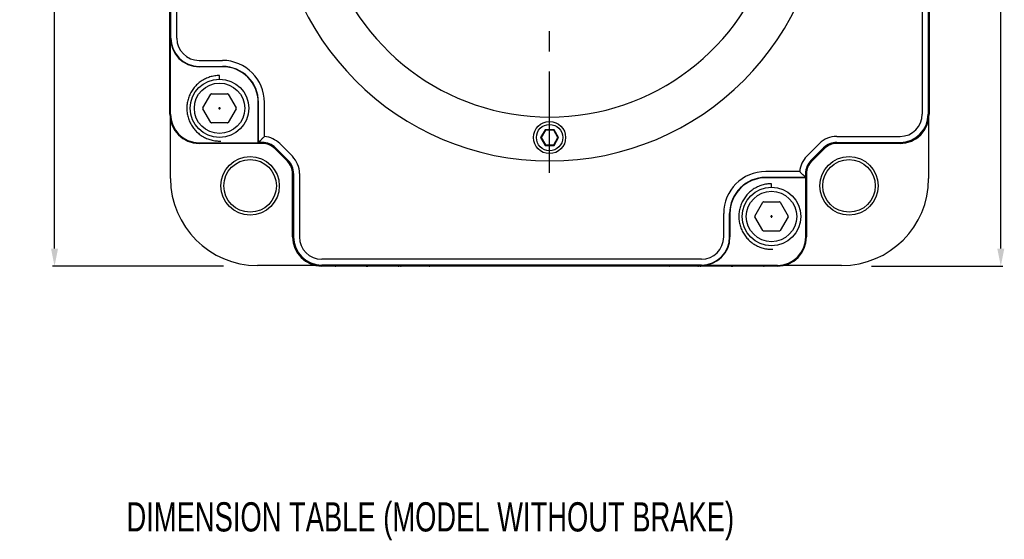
# Model space of a CAD drawing. Header units: millimetres. Extents: x -95 to 535, y -111 to 334.
# Tile 3 of 17: x 22 to 106, y 130 to 174. Entities that reach past the tile are written whole.
import ezdxf

# ---------------------------------------------------------------- set-up
doc = ezdxf.new("R2010")
doc.units = ezdxf.units.MM
doc.header["$LTSCALE"] = 23.1
doc.header["$PDMODE"] = 3
doc.header["$PDSIZE"] = 0.3125
doc.linetypes.add('CENTER', pattern=[0.6, 0.375, -0.075, 0.075, -0.075])
doc.layers.get('0').update_dxf_attribs({"linetype": 'CONTINUOUS'})
doc.layers.get('Defpoints').update_dxf_attribs({"linetype": 'CONTINUOUS'})
for name, color, linetype in [('3_ALL_AXES', 7, 'CONTINUOUS'), ('7_ALL_FEATURES', 7, 'CONTINUOUS'), ('DEFAULT_1', 7, 'CENTER')]:
    doc.layers.add(name, color=color, linetype=linetype)
doc.styles.get("Standard").update_dxf_attribs({"font": 'txt', "width": 0.7})
doc.dimstyles.new('DIMSTYLE_3', dxfattribs={"dimtxt": 2.5, "dimasz": 1.5, "dimexe": 0.18, "dimexo": 0.0625, "dimgap": 0.09, "dimtad": 1, "dimdec": 1, "dimlfac": 2, "dimdsep": 46, "dimtxsty": 'Standard', "dimblk": '_FILLED', "dimblk1": '_FILLED', "dimblk2": '_FILLED', "dimcen": 0.09, "dimadec": 0, "dimazin": 0, "dimtp": 0.1, "dimtm": 0.1, "dimtfac": 1, "dimtdec": 1, "dimtofl": 0, "dimtmove": 0, "dimatfit": 3, "dimldrblk": '_FILLED', "dimfxl": 0, "dimtolj": 1, "dimarcsym": 0})

# ---------------------------------------------------------------- blocks, each defined once
blk = doc.blocks.new('_FILLED')
at = {"color": 0, "linetype": 'ByBlock'}
blk.add_solid([(0, 0), (-1, 0.2), (-1, -0.2)], dxfattribs=at)
blk = doc.blocks.new('*D111')
at = {"color": 0, "linetype": 'Continuous', "lineweight": -2}
for p, q in [((75.894, 222.626), (106.099, 222.626)), ((105.919, 154.806), (105.919, 221.126)), ((94.864, 153.306), (106.099, 153.306))]:
    blk.add_line(p, q, dxfattribs=at)
at = {"layer": 'Defpoints', "color": 0, "linetype": 'Continuous'}
for p in [(75.831, 222.626), (105.919, 222.626), (94.802, 153.306)]:
    blk.add_point(p, dxfattribs=at)
at = {"color": 0, "linetype": 'Continuous', "lineweight": -2, "xscale": 1.5, "yscale": 1.5, "zscale": 1.5}
for p, rotation in [((105.919, 222.626), 90), ((105.919, 153.306), 270)]:
    blk.add_blockref('_FILLED', p, dxfattribs=dict(at, rotation=rotation))
at = {"color": 0, "linetype": 'Continuous', "insert": (104.579, 187.966), "char_height": 2.5, "attachment_point": 5, "rotation": 90}
blk.add_mtext('\\A1;138.6', dxfattribs=at)
blk = doc.blocks.new('*D112')
at = {"color": 0, "linetype": 'Continuous', "lineweight": -2}
for p, q in [((58.694, 241.026), (24.739, 241.026)), ((24.919, 154.806), (24.919, 239.526)), ((39.382, 153.306), (24.739, 153.306))]:
    blk.add_line(p, q, dxfattribs=at)
at = {"layer": 'Defpoints', "color": 0, "linetype": 'Continuous'}
for p in [(24.919, 241.026), (58.756, 241.026), (39.444, 153.306)]:
    blk.add_point(p, dxfattribs=at)
at = {"color": 0, "linetype": 'Continuous', "lineweight": -2, "xscale": 1.5, "yscale": 1.5, "zscale": 1.5}
for p, rotation in [((24.919, 241.026), 90), ((24.919, 153.306), 270)]:
    blk.add_blockref('_FILLED', p, dxfattribs=dict(at, rotation=rotation))
at = {"color": 0, "linetype": 'Continuous', "insert": (23.579, 197.166), "char_height": 2.5, "attachment_point": 5, "rotation": 90}
blk.add_mtext('\\A1;175.4', dxfattribs=at)

msp = doc.modelspace()

# ---------------------------------------------------------------- linework, layer by layer
at = {"color": 7, "linetype": 'Continuous'}
for p, q in [((34.8027, 166.3056), (34.8027, 205.3056)), ((34.8813, 172.8056), (34.8813, 205.3056)), ((35.39, 172.8056), (35.39, 205.3056)), ((99.7853, 205.3056), (99.7853, 166.3056)), ((99.198, 198.8056), (99.198, 166.3056)), ((99.7067, 198.8056), (99.7067, 166.3056)), ((34.794, 172.9125), (34.794, 173.0597)), ((34.8551, 166.3056), (34.8551, 172.8056)), ((99.794, 173.0597), (99.794, 172.9125)), ((37.294, 170.9016), (39.294, 170.9016)), ((37.294, 170.3929), (39.294, 170.3929)), ((39.294, 170.3667), (37.294, 170.3667)), ((34.794, 170.1625), (34.794, 170.1988)), ((39.0428, 169.2967), (39.0428, 169.6073)), ((99.794, 170.1988), (99.794, 170.1625)), ((37.6211, 166.8448), (38.2995, 168.0198)), ((38.3644, 168.0573), (39.7212, 168.0573)), ((39.7862, 168.0198), (40.4646, 166.8448)), ((34.794, 166.3056), (34.794, 167.4488)), ((42.3551, 163.8667), (42.3551, 167.3056)), ((42.3813, 163.8929), (42.3813, 167.3056)), ((42.89, 164.394), (42.89, 167.3056)), ((99.794, 167.4488), (99.794, 166.3056)), ((38.2995, 165.5948), (37.6211, 166.7698)), ((39.0056, 166.8429), (38.9934, 166.8218)), ((38.9934, 166.7929), (39.0056, 166.7718)), ((39.055, 166.8573), (39.0306, 166.8573)), ((39.0306, 166.7573), (39.055, 166.7573)), ((39.0922, 166.8218), (39.08, 166.8429)), ((39.08, 166.7718), (39.0922, 166.7929)), ((40.4646, 166.7698), (39.7862, 165.5948)), ((34.8507, 160.8056), (34.8507, 165.9475)), ((39.7212, 165.5573), (38.3644, 165.5573)), ((99.7372, 165.9475), (99.7372, 160.8056)), ((66.9043, 164.9806), (66.5146, 164.3056)), ((66.9331, 164.9306), (66.5723, 164.3056)), ((67.6837, 164.9806), (66.9043, 164.9806)), ((66.9043, 164.9806), (66.9331, 164.9306)), ((67.6548, 164.9306), (66.9331, 164.9306)), ((67.6837, 164.9806), (67.6548, 164.9306)), ((68.0157, 164.3056), (67.6548, 164.9306)), ((68.0734, 164.3056), (67.6837, 164.9806)), ((91.8772, 164.4016), (97.294, 164.4016)), ((37.294, 163.8667), (42.3551, 163.8667)), ((37.294, 163.8144), (42.7107, 163.8144)), ((42.7107, 163.8056), (37.294, 163.8056)), ((42.3813, 163.8929), (42.3551, 163.8667)), ((42.41, 163.8934), (42.3813, 163.8929)), ((44.1928, 163.7877), (45.2761, 162.7045)), ((66.5146, 164.3056), (66.5723, 164.3056)), ((66.5146, 164.3056), (66.9043, 163.6306)), ((66.5723, 164.3056), (66.9331, 163.6806)), ((66.9043, 163.6306), (66.9331, 163.6806)), ((66.9043, 163.6306), (67.6837, 163.6306)), ((66.9331, 163.6806), (67.6548, 163.6806)), ((67.6548, 163.6806), (68.0157, 164.3056)), ((67.6837, 163.6306), (67.6548, 163.6806)), ((67.6837, 163.6306), (68.0734, 164.3056)), ((68.0734, 164.3056), (68.0157, 164.3056)), ((89.3119, 162.7045), (90.3951, 163.7877)), ((91.8772, 163.8929), (97.294, 163.8929)), ((91.8772, 163.8144), (97.294, 163.8144)), ((97.294, 163.8056), (91.8772, 163.8056)), ((44.8546, 162.283), (43.7714, 163.3663)), ((43.7775, 163.3725), (44.8608, 162.2892)), ((43.8331, 163.428), (44.9164, 162.3448)), ((89.6716, 162.3448), (90.7549, 163.428)), ((89.7271, 162.2892), (90.8104, 163.3725)), ((90.8166, 163.3663), (89.7333, 162.283)), ((45.294, 155.8056), (45.294, 161.2224)), ((45.3027, 161.2224), (45.3027, 155.8056)), ((45.3813, 161.2224), (45.3813, 155.8056)), ((45.89, 161.2224), (45.89, 155.8056)), ((88.7057, 161.4016), (85.794, 161.4016)), ((89.2853, 155.8056), (89.2853, 161.2224)), ((89.294, 161.2224), (89.294, 155.8056)), ((89.2067, 160.8929), (85.794, 160.8929)), ((89.2329, 160.8667), (85.794, 160.8667)), ((86.2923, 160.0438), (86.2923, 160.3545)), ((89.2062, 160.9216), (89.2067, 160.8929)), ((89.2067, 160.8929), (89.2329, 160.8667)), ((89.2329, 155.8056), (89.2329, 160.8667)), ((84.8706, 157.592), (85.5489, 158.767)), ((85.6139, 158.8045), (86.9707, 158.8045)), ((87.0356, 158.767), (87.714, 157.592)), ((82.198, 155.8056), (82.198, 157.8056)), ((82.7067, 155.8056), (82.7067, 157.8056)), ((82.7329, 157.8056), (82.7329, 155.8056)), ((85.5489, 156.342), (84.8706, 157.517)), ((86.2551, 157.5901), (86.2429, 157.5689)), ((86.2429, 157.5401), (86.2551, 157.5189)), ((86.3045, 157.6045), (86.2801, 157.6045)), ((86.2801, 157.5045), (86.3045, 157.5045)), ((86.3417, 157.5689), (86.3295, 157.5901)), ((86.3295, 157.5189), (86.3417, 157.5401)), ((87.714, 157.517), (87.0356, 156.342)), ((86.9707, 156.3045), (85.6139, 156.3045)), ((80.294, 153.9016), (47.794, 153.9016)), ((80.294, 153.3929), (47.794, 153.3929)), ((47.4358, 153.3624), (42.294, 153.3624)), ((86.794, 153.3144), (47.794, 153.3144)), ((48.9372, 153.3056), (47.794, 153.3056)), ((51.6872, 153.3056), (51.6508, 153.3056)), ((54.548, 153.3056), (54.4008, 153.3056)), ((77.548, 153.3056), (57.04, 153.3056)), ((80.1872, 153.3056), (80.04, 153.3056)), ((86.794, 153.3667), (80.294, 153.3667)), ((82.9372, 153.3056), (82.9008, 153.3056)), ((86.794, 153.3056), (85.6508, 153.3056)), ((92.294, 153.3624), (87.1522, 153.3624))]:
    msp.add_line(p, q, dxfattribs=at)
for centre, radius in [((39.0428, 166.8073), 2.5), ((39.0428, 166.8073), 2.155), ((67.294, 164.3056), 1.375), ((67.294, 164.3056), 1.125), ((41.6614, 160.173), 2.5), ((92.9266, 160.173), 2.5), ((41.6614, 160.173), 2.25), ((92.9266, 160.173), 2.25), ((86.2923, 157.5545), 2.5), ((86.2923, 157.5545), 2.155)]:
    msp.add_circle(centre, radius, dxfattribs=at)
for centre, radius, start, end in [((35.294, 173.0597), 0.5, 173.732563, 180), ((35.294, 172.9125), 0.5, 180, 186.286114), ((37.294, 172.8056), 2.4389, 180, 270), ((37.294, 172.8056), 2.4127, 180, 270), ((37.294, 172.8056), 1.904, 180, 270), ((99.294, 173.0597), 0.5, 0, 6.267437), ((99.294, 172.9125), 0.5, 353.713886, 0), ((35.294, 170.1988), 0.5, 173.732563, 180), ((39.294, 167.3056), 3.596, 0, 90), ((39.294, 167.3056), 3.0873, 0, 90), ((39.294, 167.3056), 3.0611, 0, 90), ((99.294, 170.1988), 0.5, 0, 6.267437), ((35.294, 170.1625), 0.5, 180, 186.286114), ((99.294, 170.1625), 0.5, 353.713886, 0), ((38.3644, 167.9823), 0.075, 90, 150), ((39.7212, 167.9823), 0.075, 30, 90), ((35.294, 167.4488), 0.5, 173.732563, 180), ((99.294, 167.4488), 0.5, 0, 6.267437), ((37.294, 166.3056), 2.5, 180, 270), ((37.294, 166.3056), 2.4913, 180, 270), ((37.294, 166.3056), 2.4389, 180, 270), ((37.6861, 166.8073), 0.075, 150, 210), ((40.3996, 166.8073), 0.075, 330, 30), ((97.294, 166.3056), 2.5, 270, 0), ((97.294, 166.3056), 2.4913, 270, 0), ((97.294, 166.3056), 2.4127, 270, 0), ((97.294, 166.3056), 1.904, 270, 0), ((38.3644, 165.6323), 0.075, 210, 270), ((39.7212, 165.6323), 0.075, 270, 330), ((42.7107, 162.3056), 2.096, 45, 85.093693), ((91.8772, 162.3056), 2.096, 90, 135), ((42.7107, 162.3056), 1.5873, 45, 90), ((42.7107, 162.3056), 1.5087, 45, 90), ((42.7107, 162.3056), 1.5, 45, 90), ((91.8772, 162.3056), 1.5873, 90, 135), ((91.8772, 162.3056), 1.5087, 90, 135), ((91.8772, 162.3056), 1.5, 90, 135), ((43.794, 161.2224), 2.096, 0, 45), ((90.794, 161.2224), 2.096, 135, 175.093693), ((43.794, 161.2224), 1.5, 0, 45), ((43.794, 161.2224), 1.5087, 0, 45), ((43.794, 161.2224), 1.5873, 0, 45), ((90.794, 161.2224), 1.5873, 135, 180), ((90.794, 161.2224), 1.5087, 135, 180), ((90.794, 161.2224), 1.5, 135, 180), ((85.794, 157.8056), 3.596, 90, 180), ((42.294, 160.8056), 7.4433, 180, 270), ((85.794, 157.8056), 3.0873, 90, 180), ((85.794, 157.8056), 3.0611, 90, 180), ((92.294, 160.8056), 7.4433, 270, 0), ((85.6139, 158.7295), 0.075, 90, 150), ((86.9707, 158.7295), 0.075, 30, 90), ((84.9355, 157.5545), 0.075, 150, 210), ((87.649, 157.5545), 0.075, 330, 30), ((85.6139, 156.3795), 0.075, 210, 270), ((86.9707, 156.3795), 0.075, 270, 330), ((47.794, 155.8056), 2.5, 180, 270), ((47.794, 155.8056), 2.4913, 180, 270), ((47.794, 155.8056), 2.4127, 180, 270), ((47.794, 155.8056), 1.904, 180, 270), ((80.294, 155.8056), 2.4389, 270, 0), ((80.294, 155.8056), 2.4127, 270, 0), ((80.294, 155.8056), 1.904, 270, 0), ((86.794, 155.8056), 2.5, 270, 0), ((86.794, 155.8056), 2.4913, 270, 0), ((86.794, 155.8056), 2.4389, 270, 0), ((48.9372, 153.8056), 0.5, 270, 276.267437), ((51.6508, 153.8056), 0.5, 263.713886, 270), ((51.6872, 153.8056), 0.5, 270, 276.267437), ((54.4008, 153.8056), 0.5, 263.713886, 270), ((54.548, 153.8056), 0.5, 270, 276.267437), ((57.04, 153.8056), 0.5, 263.713886, 270), ((77.548, 153.8056), 0.5, 270, 276.286114), ((80.04, 153.8056), 0.5, 263.732563, 270), ((80.1872, 153.8056), 0.5, 270, 276.286114), ((82.9008, 153.8056), 0.5, 263.732563, 270), ((82.9372, 153.8056), 0.5, 270, 276.286114), ((85.6508, 153.8056), 0.5, 263.732563, 270)]:
    msp.add_arc(centre, radius, start, end, dxfattribs=at)
for points, start_tangent, end_tangent in [([(39.0428, 169.6073), (38.836, 169.5997), (38.6304, 169.5768), (38.427, 169.5388), (38.2269, 169.4858), (38.0314, 169.4183), (37.8413, 169.3364), (37.6578, 169.2408), (37.4819, 169.1319), (37.3145, 169.0102), (37.1565, 168.8766), (37.0088, 168.7316), (36.8723, 168.5761), (36.7476, 168.411), (36.6354, 168.2371), (36.5364, 168.0554), (36.451, 167.8669), (36.3799, 167.6726), (36.3232, 167.4736), (36.2815, 167.2709), (36.2548, 167.0657), (36.2433, 166.8591), (36.2471, 166.6522), (36.2662, 166.4461), (36.3005, 166.2421), (36.3497, 166.0411), (36.4137, 165.8443), (36.492, 165.6527), (36.5842, 165.4675), (36.6899, 165.2896), (36.8084, 165.12), (36.9391, 164.9596), (37.0813, 164.8092), (37.2342, 164.6698), (37.397, 164.5421), (37.5688, 164.4267), (37.7487, 164.3244), (37.9356, 164.2356), (38.1285, 164.1608), (38.3265, 164.1005), (38.5283, 164.055), (38.733, 164.0245), (38.9394, 164.0093), (39.1463, 164.0093)], (-1, 0), (0.9993171, 0.0369515)), ([(38.9934, 166.8218), (38.9898, 166.8125), (38.9898, 166.8025), (38.9934, 166.7929)], (-0.5, -0.8660254), (0.5, -0.8660254)), ([(39.0306, 166.8573), (39.0208, 166.8558), (39.0121, 166.8509), (39.0056, 166.8429)], (-1, 0), (-0.5, -0.8660254)), ([(39.0056, 166.7718), (39.0119, 166.764), (39.0205, 166.759), (39.0306, 166.7573)], (0.5, -0.8660254), (1, 0)), ([(39.08, 166.8429), (39.0738, 166.8507), (39.0652, 166.8557), (39.055, 166.8573)], (-0.5, 0.8660254), (-1, 0)), ([(39.055, 166.7573), (39.0649, 166.7589), (39.0736, 166.7638), (39.08, 166.7718)], (1, 0), (0.5, 0.8660254)), ([(39.0922, 166.7929), (39.0959, 166.8025), (39.0959, 166.8125), (39.0922, 166.8218)], (0.5, 0.8660254), (-0.5, 0.8660254)), ([(42.41, 163.8934), (42.5563, 164.0612), (42.7164, 164.228), (42.89, 164.394)], (0.637926, 0.7700977), (0.7367247, 0.6761928)), ([(42.7107, 163.8929), (42.6109, 163.893), (42.5108, 163.8931), (42.41, 163.8934)], (-1, 0), (-0.9999947, 0.0032469)), ([(89.2062, 160.9216), (89.0384, 161.068), (88.8716, 161.2281), (88.7057, 161.4016)], (-0.7700977, 0.637926), (-0.6761928, 0.7367247)), ([(89.2067, 161.2224), (89.2066, 161.1226), (89.2065, 161.0224), (89.2062, 160.9216)], (0, -1), (-0.0032469, -0.9999947)), ([(86.2923, 160.3545), (86.0855, 160.3469), (85.8798, 160.324), (85.6764, 160.2859), (85.4764, 160.233), (85.2808, 160.1654), (85.0907, 160.0836), (84.9072, 159.9879), (84.7313, 159.879), (84.5639, 159.7574), (84.4059, 159.6237), (84.2583, 159.4788), (84.1217, 159.3233), (83.997, 159.1582), (83.8848, 158.9843), (83.7858, 158.8026), (83.7005, 158.6141), (83.6293, 158.4197), (83.5727, 158.2207), (83.5309, 158.0181), (83.5042, 157.8129), (83.4928, 157.6062), (83.4966, 157.3993), (83.5157, 157.1933), (83.5499, 156.9892), (83.5992, 156.7882), (83.6631, 156.5914), (83.7414, 156.3999), (83.8336, 156.2147), (83.9393, 156.0368), (84.0578, 155.8671), (84.1885, 155.7067), (84.3308, 155.5564), (84.4837, 155.417), (84.6465, 155.2893), (84.8183, 155.1739), (84.9981, 155.0715), (85.185, 154.9827), (85.378, 154.908), (85.5759, 154.8477), (85.7778, 154.8022), (85.9824, 154.7717), (86.1888, 154.7564), (86.3957, 154.7564)], (-1, 0), (0.9993171, 0.0369515)), ([(86.2429, 157.5689), (86.2393, 157.5596), (86.2392, 157.5497), (86.2429, 157.5401)], (-0.5, -0.8660254), (0.5, -0.8660254)), ([(86.2801, 157.6045), (86.2702, 157.603), (86.2615, 157.598), (86.2551, 157.5901)], (-1, 0), (-0.5, -0.8660254)), ([(86.2551, 157.5189), (86.2613, 157.5111), (86.2699, 157.5061), (86.2801, 157.5045)], (0.5, -0.8660254), (1, 0)), ([(86.3295, 157.5901), (86.3232, 157.5979), (86.3146, 157.6029), (86.3045, 157.6045)], (-0.5, 0.8660254), (-1, 0)), ([(86.3045, 157.5045), (86.3144, 157.506), (86.323, 157.511), (86.3295, 157.5189)], (1, 0), (0.5, 0.8660254)), ([(86.3417, 157.5401), (86.3453, 157.5497), (86.3453, 157.5596), (86.3417, 157.5689)], (0.5, 0.8660254), (-0.5, 0.8660254))]:
    msp.add_spline(points, degree=3, dxfattribs=dict(at, start_tangent=start_tangent, end_tangent=end_tangent))
at = {"layer": '3_ALL_AXES', "color": 7, "linetype": 'Continuous'}
msp.add_arc((67.294, 185.8056), 23.5, 180, 0, dxfattribs=at)
at = {"layer": '7_ALL_FEATURES', "color": 7, "linetype": 'Continuous'}
msp.add_arc((67.294, 185.8056), 19.75, 121.307129, 58.692871, dxfattribs=at)
at = {"layer": 'DEFAULT_1', "color": 7, "linetype": 'CENTER'}
msp.add_line((67.294, 161.2823), (67.294, 184.8056), dxfattribs=at)

# ---------------------------------------------------------------- texts
at = {"color": 7, "linetype": 'Continuous', "width": 0.7}
msp.add_text('DIMENSION TABLE (MODEL WITHOUT BRAKE)', height=2.5, dxfattribs=at).set_placement((31.0825, 130.6127))

# ---------------------------------------------------------------- dimensions: what is measured, and where the dimension line sits
at = {"color": 7, "linetype": 'Continuous'}
for base, p1, p2, picture, middle in [((24.919, 241.0256), (39.4441, 153.3056), (58.7565, 241.0256), '*D112', (24.919, 197.1656)), ((105.919, 222.6256), (94.8019, 153.3056), (75.8315, 222.6256), '*D111', (105.919, 187.9656))]:
    dim = msp.add_linear_dim(base=base, p1=p1, p2=p2, angle=90, dimstyle='DIMSTYLE_3', dxfattribs=at)
    dim.commit()
    dim.dimension.update_dxf_attribs({"geometry": picture, "text_midpoint": middle, "dimtype": 160})

doc.saveas('drawing.dxf')
